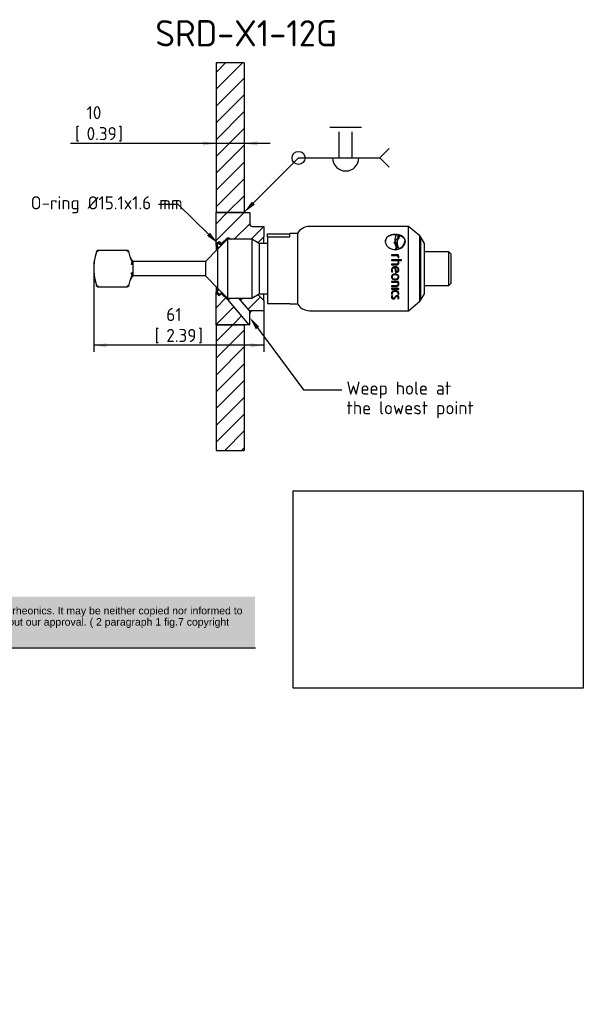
# Paper-space layout 'Sheet1' of a CAD drawing. Header units: millimetres. Extents: x 0 to 296, y -83 to 181.
# Tile 4 of 4: x 145 to 296, y -83 to 180. Entities that reach past the tile are written whole.
import ezdxf
from ezdxf import colors
from ezdxf.entities.mleader import LeaderData, LeaderLine
from ezdxf.enums import TextEntityAlignment as Align
from ezdxf.math import Vec2, Vec3

# ---------------------------------------------------------------- set-up
doc = ezdxf.new("R2010")
doc.units = ezdxf.units.MM
for name, color, linetype in [('Default', 7, 'Continuous'), ('G0.5-ORING', 7, 'Continuous'), ('HAW-12G-OTK_GEN-', 7, 'Continuous'), ('SRD-X1-12G', 7, 'Continuous'), ('TANKWALL', 7, 'Continuous')]:
    doc.layers.add(name, color=color, linetype=linetype)
doc.styles.add('SEACAD_Solid_Edge_ISO', font='seiso.ttf')
doc.dimstyles.new('Rheonics_Publish', dxfattribs={"dimtxt": 3.5, "dimasz": 3.5, "dimexe": 1.75, "dimexo": 0, "dimgap": 0.875, "dimtad": 1, "dimdec": 1, "dimlfac": 0.5, "dimdsep": 46, "dimtxsty": 'SEACAD_Solid_Edge_ISO', "dimblk1": '_SE_FILLED', "dimblk2": '_SE_FILLED', "dimsah": 1, "dimcen": 1.75, "dimazin": 0, "dimtfac": 0.5, "dimtdec": 3, "dimtmove": 0, "dimatfit": 3, "dimfxl": 1, "dimarcsym": 0})
picture_1 = doc.add_image_def('image2.jpg', size_in_pixel=(1363, 928))

# ---------------------------------------------------------------- blocks, each defined once
blk = doc.blocks.new('SE15')
at = {"layer": 'G0.5-ORING', "linetype": 'Continuous'}
h = blk.add_hatch(dxfattribs=at)
h.set_pattern_fill('LINE', angle=135, style=0)
edge = h.paths.add_edge_path()
edge.add_arc((198.43, 119.98), 0.6, 180, 268.5251)
edge.add_line((198.42, 119.39), (198.63, 119.6))
edge.add_line((198.63, 119.6), (198.9, 119.86))
edge.add_line((198.9, 119.86), (199.03, 120))
edge.add_arc((198.43, 119.98), 0.6, 1.4749, 39.5791)
edge.add_arc((198.43, 119.98), 0.6, 39.5791, 70.8038)
edge.add_arc((198.43, 119.98), 0.6, 70.8038, 90)
edge.add_arc((198.43, 119.98), 0.6, 90, 123.7162)
edge.add_arc((198.43, 119.98), 0.6, 123.7162, 155.3172)
edge.add_arc((198.43, 119.98), 0.6, 155.3172, 180)
h = blk.add_hatch(dxfattribs=at)
h.set_pattern_fill('LINE', angle=135, style=0)
edge = h.paths.add_edge_path()
edge.add_arc((198.43, 107.46), 0.6, 236.2838, 289.1962)
edge.add_arc((198.43, 107.46), 0.6, 289.1962, 320.4209)
edge.add_arc((198.43, 107.46), 0.6, 320.4209, 358.5251)
edge.add_line((199.03, 107.44), (198.9, 107.58))
edge.add_line((198.9, 107.58), (198.63, 107.85))
edge.add_line((198.63, 107.85), (198.42, 108.06))
edge.add_arc((198.43, 107.46), 0.6, 91.4749, 180)
edge.add_arc((198.43, 107.46), 0.6, 180, 204.6828)
edge.add_arc((198.43, 107.46), 0.6, 204.6828, 236.2838)
at = {"layer": 'HAW-12G-OTK_GEN-', "linetype": 'Continuous'}
h = blk.add_hatch(dxfattribs=at)
h.set_pattern_fill('LINE', angle=45, style=0)
edge = h.paths.add_edge_path()
edge.add_line((197.55, 128.72), (197.55, 119.9))
edge.add_arc((197.67, 119.9), 0.113, 180, 360)
edge.add_line((197.78, 119.9), (197.78, 120.29))
edge.add_arc((198.15, 120.29), 0.375, 135, 180, ccw=False)
edge.add_line((197.89, 120.56), (198.1, 120.77))
edge.add_arc((198.37, 120.5), 0.375, 45, 135, ccw=False)
edge.add_line((198.63, 120.77), (198.9, 120.5))
edge.add_arc((199, 120.61), 0.15, 225, 315)
edge.add_line((199.11, 120.5), (200.58, 121.97))
edge.add_line((200.58, 121.97), (200.95, 121.97))
edge.add_line((200.95, 121.97), (201.63, 121.58))
edge.add_line((201.63, 121.58), (205.05, 121.58))
edge.add_line((205.05, 121.58), (207.11, 121.58))
edge.add_line((207.11, 121.58), (208.62, 120.71))
edge.add_line((208.62, 120.71), (208.83, 120.71))
edge.add_line((208.83, 120.71), (210.33, 122.21))
edge.add_line((210.33, 122.21), (210.33, 124.97))
edge.add_line((210.33, 124.97), (207.3, 124.97))
edge.add_arc((207.3, 125.72), 0.75, 180, 270, ccw=False)
edge.add_line((206.55, 125.72), (206.55, 128.72))
edge.add_line((206.55, 128.72), (205.05, 128.72))
edge.add_line((205.05, 128.72), (197.55, 128.72))
h = blk.add_hatch(dxfattribs=at)
h.set_pattern_fill('LINE', angle=45, style=0)
edge = h.paths.add_edge_path()
edge.add_arc((198.15, 107.15), 0.375, 180, 225, ccw=False)
edge.add_line((197.78, 107.15), (197.78, 107.54))
edge.add_arc((197.67, 107.54), 0.113, 0, 180)
edge.add_line((197.55, 107.54), (197.55, 98.72))
edge.add_line((197.55, 98.72), (205.05, 98.72))
edge.add_line((205.05, 98.72), (206.39, 98.72))
edge.add_line((206.39, 98.72), (200.73, 105.47))
edge.add_line((200.73, 105.47), (200.58, 105.47))
edge.add_line((200.58, 105.47), (199.11, 106.94))
edge.add_arc((199, 106.84), 0.15, 45, 135)
edge.add_line((198.9, 106.94), (198.63, 106.68))
edge.add_arc((198.37, 106.94), 0.375, 225, 315, ccw=False)
edge.add_line((198.1, 106.68), (197.89, 106.89))
h = blk.add_hatch(dxfattribs=at)
h.set_pattern_fill('LINE', angle=45, style=0)
edge = h.paths.add_edge_path()
edge.add_line((207.11, 105.86), (203.53, 105.86))
edge.add_line((203.53, 105.86), (206.55, 102.26))
edge.add_spline(control_points=[(206.55, 102.26), (206.69, 102.4), (206.88, 102.47), (207.07, 102.47)], knot_values=[0, 0, 0, 0, 1, 1, 1, 1], degree=3, periodic=0)
edge.add_line((207.07, 102.47), (210.33, 102.47))
edge.add_line((210.33, 102.47), (210.33, 105.24))
edge.add_line((210.33, 105.24), (208.83, 106.74))
edge.add_line((208.83, 106.74), (208.62, 106.74))
edge.add_line((208.62, 106.74), (207.11, 105.86))
at = {"layer": 'TANKWALL', "linetype": 'Continuous'}
h = blk.add_hatch(dxfattribs=at)
h.set_pattern_fill('LINE', angle=45, style=0)
h.paths.add_polyline_path([(205.05, 168.68), (197.55, 168.68), (197.55, 128.72), (205.05, 128.72)])
h = blk.add_hatch(dxfattribs=at)
h.set_pattern_fill('LINE', angle=45, style=0)
h.paths.add_polyline_path([(197.55, 65.16), (205.05, 65.16), (205.05, 98.72), (197.55, 98.72)])
at = {"layer": 'G0.5-ORING', "color": 7, "linetype": 'Continuous'}
for p, q in [((197.83, 119.98), (197.83, 118.8)), ((197.83, 108.64), (197.83, 107.46))]:
    blk.add_line(p, q, dxfattribs=at)
for centre, start, end in [((198.43, 119.98), 1.4749, 268.5251), ((198.43, 107.46), 91.4749, 358.5251)]:
    blk.add_arc(centre, 0.6, start, end, dxfattribs=at)
at = {"layer": 'HAW-12G-OTK_GEN-', "color": 7, "linetype": 'Continuous'}
for p, q in [((197.55, 128.72), (206.55, 128.72)), ((197.55, 119.9), (197.55, 128.72)), ((206.55, 128.72), (206.55, 125.72)), ((207.3, 124.97), (210.33, 124.97)), ((210.33, 124.97), (210.33, 122.21)), ((199.11, 120.5), (200.58, 121.97)), ((200.58, 121.97), (200.58, 121.54)), ((200.58, 121.97), (200.95, 121.97)), ((200.95, 121.97), (200.95, 121.58)), ((200.95, 121.97), (201.63, 121.58)), ((208.83, 120.71), (210.33, 122.21)), ((210.33, 120.47), (210.33, 122.21)), ((197.55, 119.9), (197.55, 118.52)), ((197.78, 120.29), (197.78, 119.9)), ((197.78, 119.9), (197.78, 118.75)), ((197.89, 120.56), (198.1, 120.77)), ((198.63, 120.77), (198.9, 120.5)), ((208.62, 120.71), (208.83, 120.71)), ((208.83, 120.59), (208.83, 120.71)), ((197.55, 108.92), (197.55, 107.54)), ((197.78, 108.7), (197.78, 107.54)), ((197.55, 98.72), (197.55, 107.54)), ((197.78, 107.54), (197.78, 107.15)), ((198.1, 106.68), (197.89, 106.89)), ((198.9, 106.94), (198.63, 106.68)), ((200.58, 105.47), (199.11, 106.94)), ((200.58, 105.9), (200.58, 105.47)), ((200.73, 105.47), (200.58, 105.47)), ((206.39, 98.72), (200.73, 105.47)), ((200.95, 105.86), (200.95, 105.5)), ((203.53, 105.86), (206.55, 102.26)), ((208.83, 106.74), (208.62, 106.74)), ((208.83, 106.74), (208.83, 106.86)), ((210.33, 105.24), (208.83, 106.74)), ((210.33, 105.24), (210.33, 106.97)), ((210.33, 105.24), (210.33, 102.47)), ((206.55, 98.73), (206.55, 101.75)), ((210.33, 102.47), (207.07, 102.47)), ((206.39, 98.72), (197.55, 98.72))]:
    blk.add_line(p, q, dxfattribs=at)
for centre, radius, start, end in [((207.3, 125.72), 0.75, 180, 270), ((197.67, 119.9), 0.113, 180, 0), ((198.15, 120.29), 0.375, 135, 180), ((198.37, 120.5), 0.375, 45, 135), ((199, 120.61), 0.15, 225, 315), ((197.67, 107.54), 0.113, 0, 180), ((198.15, 107.15), 0.375, 180, 225), ((198.37, 106.94), 0.375, 225, 315), ((199, 106.84), 0.15, 45, 135), ((202.08, 94.47), 11.08, 95.8355, 97.0059), ((206.37, 98.18), 9.11, 122.4518, 126.5347), ((-90.27, 102.01), 296.83, 359.9506, 0.0494)]:
    blk.add_arc(centre, radius, start, end, dxfattribs=at)
blk.add_ellipse((207.3, 101.75), major_axis=(-0.75, 0), ratio=0.997632, start_param=5.500291, end_param=6.283185, dxfattribs=at)
blk.add_open_spline([(206.55, 102.26), (206.69, 102.4), (206.88, 102.47), (207.07, 102.47)], degree=3, dxfattribs=at)
for points, knots in [([(207.03, 102.47), (207.01, 102.47), (206.99, 102.47), (206.95, 102.46), (206.92, 102.45), (206.89, 102.44), (206.88, 102.43), (206.86, 102.42), (206.83, 102.41), (206.8, 102.4), (206.76, 102.38), (206.71, 102.35), (206.66, 102.32), (206.62, 102.29), (206.58, 102.26), (206.56, 102.25), (206.55, 102.25)], [0, 0, 0, 0, 0.091193, 0.188375, 0.272805, 0.35936, 0.405121, 0.433835, 0.475438, 0.530711, 0.599054, 0.679329, 0.770713, 0.874779, 0.933844, 1, 1, 1, 1]), ([(206.55, 101.78), (206.56, 101.82), (206.56, 101.88), (206.58, 101.97), (206.6, 102.02), (206.62, 102.05), (206.63, 102.08), (206.64, 102.1), (206.66, 102.14), (206.69, 102.19), (206.74, 102.25), (206.81, 102.31), (206.88, 102.37), (206.95, 102.41), (207.01, 102.44), (207.07, 102.46), (207.11, 102.47), (207.13, 102.47), (207.13, 102.47)], [0, 0, 0, 0, 0.0755886, 0.1340118, 0.1746532, 0.1936949, 0.2086746, 0.2261172, 0.2460586, 0.2934071, 0.3505043, 0.4143777, 0.4757358, 0.5332961, 0.5868393, 0.6347483, 0.6742793, 0.6951884, 0.6951884, 0.6951884, 0.6951884]), ([(206.55, 98.73), (206.5, 98.73), (206.46, 98.73), (206.41, 98.72), (206.39, 98.72), (206.39, 98.72)], [0, 0, 0, 0, 0.5, 0.5, 1, 1, 1, 1])]:
    blk.add_open_spline(points, degree=3, knots=knots, dxfattribs=at)
at = {"layer": 'SRD-X1-12G', "color": 7, "linetype": 'Continuous'}
for p, q in [((249, 124.97), (222.53, 124.97)), ((249, 102.47), (249, 124.97)), ((252, 122.46), (249, 124.97)), ((200.61, 121.58), (197.97, 118.93)), ((200.61, 121.58), (200.61, 105.86)), ((207.11, 121.58), (200.61, 121.58)), ((207.11, 121.58), (207.11, 105.86)), ((209.03, 120.47), (207.11, 121.58)), ((211.28, 122.24), (211.28, 123.01)), ((211.28, 123.01), (217.28, 123.01)), ((211.28, 122.24), (217.28, 122.24)), ((211.28, 122.24), (211.28, 104.43)), ((217.28, 122.24), (217.28, 123.1)), ((219.28, 123.1), (217.28, 123.1)), ((219.28, 123.1), (219.28, 104.35)), ((242.88, 121.11), (242.88, 121.05)), ((245.34, 121.75), (245.34, 121.69)), ((245.42, 121.09), (245.42, 121.11)), ((245.63, 121.35), (245.44, 121.12)), ((245.44, 121.07), (245.62, 121.29)), ((245.44, 121.07), (245.44, 121.12)), ((245.44, 121.12), (245.44, 121.07)), ((245.45, 122.78), (245.45, 122.84)), ((245.62, 121.29), (245.63, 121.35)), ((246.26, 122.45), (246.26, 122.51)), ((246.54, 122.57), (246.54, 122.62)), ((252, 104.99), (252, 122.46)), ((252.3, 122.11), (252, 122.46)), ((252.3, 105.34), (252.3, 122.11)), ((253.24, 120.47), (252.3, 122.11)), ((165.63, 118.31), (165.65, 118.38)), ((173.84, 118.6), (165.99, 118.6)), ((174.19, 118.38), (174.21, 118.31)), ((197.96, 118.93), (194.78, 115.75)), ((197.96, 118.93), (197.96, 108.51)), ((197.97, 118.93), (197.96, 118.93)), ((197.97, 118.93), (197.97, 108.51)), ((209.03, 120.47), (209.03, 106.97)), ((211.28, 120.47), (209.03, 120.47)), ((245.16, 120.64), (245.16, 120.69)), ((245.53, 118.83), (245.54, 118.89)), ((245.82, 118.85), (245.83, 118.91)), ((245.94, 119.38), (245.94, 119.43)), ((245.95, 120.66), (245.95, 120.6)), ((246.43, 119), (246.44, 119.06)), ((248.02, 120.87), (248.02, 120.92)), ((253.24, 106.97), (253.24, 120.47)), ((165.63, 118.31), (164.85, 115.41)), ((174.59, 116.9), (174.21, 118.31)), ((175.28, 115.78), (175.17, 115.89)), ((175.28, 115.78), (175.28, 111.66)), ((194.78, 111.7), (194.78, 115.75)), ((246.29, 117.39), (244.47, 117.39)), ((244.47, 117.39), (244.47, 117.19)), ((246.29, 117.36), (244.47, 117.36)), ((244.47, 117.19), (246.17, 117.19)), ((247.1, 116.1), (244.47, 116.1)), ((244.47, 116.1), (244.47, 115.9)), ((247.1, 116.08), (244.47, 116.08)), ((244.47, 115.9), (246.11, 115.9)), ((246.24, 116.78), (246.23, 116.65)), ((246.24, 116.75), (246.23, 116.65)), ((246.23, 116.65), (246.41, 116.6)), ((246.24, 116.76), (246.24, 116.78)), ((246.24, 116.75), (246.24, 116.77)), ((246.29, 117.36), (246.29, 117.39)), ((246.29, 115.88), (246.29, 115.9)), ((246.29, 115.9), (247.1, 115.9)), ((247.1, 115.9), (247.1, 116.1)), ((253.76, 118.22), (253.24, 118.22)), ((259.76, 118.22), (253.76, 118.22)), ((259.76, 109.22), (259.76, 118.22)), ((260.36, 117.62), (259.76, 118.22)), ((260.36, 109.82), (260.36, 117.62)), ((164.85, 115.41), (164.85, 112.03)), ((194.78, 115.6), (175.28, 115.6)), ((245.78, 114.92), (244.47, 114.92)), ((244.47, 114.92), (244.47, 114.71)), ((245.78, 114.91), (244.47, 114.91)), ((244.47, 114.71), (245.79, 114.71)), ((244.61, 113.34), (244.61, 113.33)), ((245.43, 114.23), (245.43, 114.23)), ((245.47, 114.04), (245.47, 114.04)), ((245.52, 113.72), (245.52, 113.72)), ((245.78, 114.91), (245.78, 114.92)), ((246.17, 113.72), (246.17, 113.72)), ((246.24, 115.44), (246.24, 115.45)), ((246.25, 113.43), (246.25, 113.42)), ((164.85, 112.03), (165.63, 109.13)), ((174.21, 109.13), (174.59, 110.55)), ((175.17, 111.55), (175.28, 111.66)), ((175.28, 111.84), (194.78, 111.84)), ((194.78, 111.7), (197.96, 108.51)), ((244.57, 112.75), (244.73, 112.82)), ((244.57, 112.75), (244.73, 112.82)), ((244.57, 112.75), (244.57, 112.75)), ((244.61, 111.52), (244.61, 111.5)), ((245.43, 112.08), (245.43, 112.07)), ((245.43, 110.76), (245.43, 110.74)), ((245.51, 112.7), (245.51, 112.69)), ((245.51, 112.7), (245.63, 112.69)), ((245.51, 112.69), (245.63, 112.69)), ((245.63, 112.69), (245.63, 112.69)), ((246.24, 111.52), (246.24, 111.5)), ((165.65, 109.07), (165.63, 109.14)), ((165.99, 108.85), (173.85, 108.85)), ((174.21, 109.14), (174.19, 109.07)), ((197.96, 108.51), (197.97, 108.51)), ((197.97, 108.51), (200.61, 105.86)), ((246.29, 110.27), (244.47, 110.27)), ((244.47, 110.27), (244.47, 110.08)), ((244.47, 110.1), (246.17, 110.1)), ((244.47, 110.08), (246.17, 110.08)), ((245.78, 109.16), (244.47, 109.16)), ((244.47, 109.16), (244.47, 108.97)), ((244.47, 109), (245.79, 109)), ((244.47, 108.97), (245.79, 108.97)), ((246.38, 108.45), (244.47, 108.45)), ((244.47, 108.45), (244.47, 108.27)), ((244.47, 108.31), (246.38, 108.31)), ((244.47, 108.27), (246.38, 108.27)), ((245.79, 109), (245.79, 108.97)), ((246.17, 110.1), (246.17, 110.08)), ((246.24, 109.67), (246.24, 109.64)), ((246.38, 108.27), (246.38, 108.45)), ((253.24, 109.22), (253.76, 109.22)), ((253.76, 109.22), (259.76, 109.22)), ((259.76, 109.22), (260.36, 109.82)), ((200.61, 105.86), (207.11, 105.86)), ((207.11, 105.86), (209.03, 106.97)), ((209.03, 106.97), (211.28, 106.97)), ((244.57, 106.85), (244.7, 106.9)), ((244.57, 106.8), (244.73, 106.86)), ((244.57, 106.85), (244.57, 106.8)), ((244.73, 106.48), (244.57, 106.54)), ((244.61, 106.18), (244.61, 106.13)), ((244.62, 107.2), (244.62, 107.15)), ((244.96, 105.7), (244.96, 105.64)), ((245.43, 107.7), (245.43, 107.66)), ((245.92, 106.39), (245.92, 106.34)), ((246.13, 106.86), (246.29, 106.8)), ((246.13, 105.75), (246.29, 105.69)), ((246.15, 106.9), (246.29, 106.85)), ((246.16, 105.79), (246.29, 105.74)), ((246.24, 107.2), (246.24, 107.15)), ((246.25, 106.09), (246.25, 106.04)), ((246.29, 106.85), (246.29, 106.8)), ((246.29, 105.74), (246.29, 105.69)), ((252, 104.99), (252.3, 105.34)), ((252.3, 105.34), (253.24, 106.97)), ((211.28, 104.43), (217.28, 104.43)), ((217.28, 104.35), (217.28, 104.43)), ((217.28, 104.35), (219.28, 104.35)), ((249, 102.47), (252, 104.99)), ((222.53, 102.47), (249, 102.47))]:
    blk.add_line(p, q, dxfattribs=at)
for centre, radius, start, end in [((222.53, 121.22), 3.75, 90, 150), ((248.12, 119.08), 3.36, 143.3121, 151.3754), ((246.98, 121.59), 1.64, 176.4041, 197.8292), ((246.98, 121.64), 1.64, 137.2927, 198.7218), ((247.72, 121.82), 2.41, 198.2966, 209.3707), ((245.47, 118.69), 4.08, 79.028, 85.7831), ((244.94, 122.51), 1.6, 323.9359, 3.9357), ((245.78, 121.22), 2.25, 286.9463, 354.9628), ((244.94, 122.46), 1.6, 356.9061, 3.9262), ((166.94, 117.93), 1.37, 161.025, 165.6625), ((167.01, 117.91), 1.43, 161.2471, 162.8222), ((165.99, 118.22), 0.371, 89.381, 155.5805), ((215.98, 116.24), 50.04, 177.2987, 177.6535), ((116.46, 115.91), 57.44, 2.3693, 2.6783), ((173.85, 118.22), 0.371, 24.4457, 90.6604), ((172.91, 117.94), 1.35, 14.3329, 19.0311), ((172.81, 117.91), 1.45, 17.3442, 18.6951), ((245.45, 121.66), 2.83, 271.7026, 277.6073), ((245.45, 121.73), 2.84, 271.6987, 277.5906), ((243.91, 119.57), 2.03, 341.2201, 32.0841), ((243.9, 119.51), 2.04, 341.2428, 356.2993), ((245.77, 121.16), 2.26, 287.0119, 352.556), ((178.35, 113.96), 13.44, 161.2915, 176.8228), ((176.76, 117.48), 2.25, 195, 225), ((245.33, 115.44), 0.904, 0.6653, 30.3712), ((245.17, 116.8), 1.07, 359.2112, 21.5102), ((244.91, 116.77), 1.51, 359.5112, 24.0382), ((244.92, 116.75), 1.49, 359.5128, 24.1901), ((245.37, 115.4), 1.05, 1.1195, 28.1701), ((245.38, 115.39), 1.04, 1.137, 28.3407), ((245.97, 116.7), 0.448, 346.9255, 7.1147), ((173.63, 114.84), 1.3, 0.1245, 12.0037), ((174.95, 114.27), 0.572, 64.71, 92.0642), ((173.5, 114.78), 1.7, 0.0269, 10.4857), ((245.71, 113.32), 1.28, 178.845, 206.2052), ((245.73, 113.32), 1.29, 178.8467, 206.0417), ((245.73, 113.32), 1.12, 179.4494, 206.7949), ((178.39, 113.5), 13.48, 183.1711, 198.6823), ((176.76, 109.96), 2.25, 135, 165), ((173.63, 112.62), 1.3, 348.0178, 359.8761), ((175.01, 112.92), 0.585, 259.6266, 285.8641), ((174.94, 113.24), 0.623, 268.9989, 294.0965), ((173.49, 112.67), 1.71, 349.5339, 359.9732), ((167.01, 109.53), 1.43, 194.3575, 198.7544), ((165.99, 109.22), 0.372, 204.4236, 270.2892), ((173.85, 109.22), 0.371, 269.652, 335.5681), ((172.81, 109.54), 1.45, 341.3183, 345.6397), ((245.07, 109.68), 1.17, 359.3879, 20.9927), ((245.06, 109.65), 1.19, 359.3888, 20.8587), ((244.81, 109.64), 1.6, 0.0218, 23.3363), ((245, 107.21), 0.559, 181.6568, 220.0609), ((245.02, 107.17), 0.579, 180.1766, 219.3353), ((245.19, 106.12), 0.751, 145.6237, 179.0181), ((245.26, 106.15), 0.651, 148.5512, 176.9628), ((245.27, 106.1), 0.659, 144.6725, 176.9964), ((245.08, 107.16), 0.461, 180.7294, 220.3993), ((245.78, 107.16), 0.462, 319.6519, 359.2251), ((245.79, 106.05), 0.454, 317.9222, 358.4625), ((245.85, 107.21), 0.567, 320.2644, 356.9313), ((245.84, 107.17), 0.573, 320.4788, 359.8163), ((245.87, 106.1), 0.548, 319.5341, 357.8672), ((245.86, 106.05), 0.554, 319.7505, 0.2323), ((222.53, 106.22), 3.75, 210, 270)]:
    blk.add_arc(centre, radius, start, end, dxfattribs=at)
for centre, major_axis, ratio, start_param, end_param in [((165.98, 118.17), (-0.362, 0.097), 0.302344, 4.792902, 6.196794), ((165.98, 118.17), (-0.362, 0.097), 0.302344, 6.221412, 6.279274), ((174.9, 114.93), (0.367, 0.076), 0.474226, 0.671843, 1.473505), ((165.98, 109.27), (-0.362, -0.097), 0.299309, 0.004801, 1.491173)]:
    blk.add_ellipse(centre, major_axis=major_axis, ratio=ratio, start_param=start_param, end_param=end_param, dxfattribs=at)
for points, knots in [([(245.45, 122.84), (245.27, 122.83), (245.1, 122.83), (244.75, 122.79), (244.58, 122.76), (244.09, 122.63), (243.8, 122.51), (243.3, 122.19), (243.1, 122), (242.9, 121.66), (242.85, 121.54), (242.78, 121.29), (242.77, 121.15), (242.76, 121.02)], [0, 0, 0, 0, 0.125, 0.125, 0.25, 0.25, 0.5, 0.5, 0.75, 0.75, 0.875, 0.875, 1, 1, 1, 1]), ([(245.45, 122.78), (245.27, 122.77), (245.1, 122.77), (244.75, 122.73), (244.58, 122.7), (244.1, 122.58), (243.8, 122.45), (243.31, 122.14), (243.1, 121.94), (242.9, 121.61), (242.85, 121.48), (242.78, 121.24), (242.77, 121.12), (242.76, 120.99)], [0, 0, 0, 0, 0.125, 0.125, 0.25, 0.25, 0.5, 0.5, 0.75, 0.75, 0.875, 0.875, 0.9941646, 0.9941646, 0.9941646, 0.9941646]), ([(242.76, 121.02), (242.77, 120.88), (242.78, 120.75), (242.85, 120.47), (242.9, 120.34), (243.1, 119.94), (243.3, 119.69), (243.8, 119.26), (244.1, 119.09), (244.58, 118.91), (244.76, 118.86), (245.1, 118.8), (245.27, 118.79), (245.45, 118.78)], [0, 0, 0, 0, 0.125, 0.125, 0.25, 0.25, 0.5, 0.5, 0.75, 0.75, 0.875, 0.875, 1, 1, 1, 1]), ([(248.14, 121.02), (248.13, 121.15), (248.12, 121.28), (248.05, 121.54), (248, 121.66), (247.8, 122), (247.6, 122.19), (247.1, 122.51), (246.8, 122.63), (246.32, 122.76), (246.14, 122.79), (245.8, 122.83), (245.63, 122.83), (245.45, 122.84)], [0, 0, 0, 0, 0.125, 0.125, 0.25, 0.25, 0.5, 0.5, 0.75, 0.75, 0.875, 0.875, 1, 1, 1, 1]), ([(248.14, 120.99), (248.13, 121.12), (248.12, 121.24), (248.05, 121.49), (248, 121.61), (247.79, 121.94), (247.59, 122.14), (247.1, 122.46), (246.8, 122.58), (246.31, 122.7), (246.14, 122.73), (245.8, 122.77), (245.63, 122.77), (245.45, 122.78)], [0.0074257, 0.0074257, 0.0074257, 0.0074257, 0.125, 0.125, 0.25, 0.25, 0.5, 0.5, 0.75, 0.75, 0.875, 0.875, 1, 1, 1, 1]), ([(245.45, 118.78), (245.63, 118.79), (245.8, 118.8), (246.15, 118.86), (246.32, 118.91), (246.81, 119.09), (247.1, 119.26), (247.6, 119.69), (247.8, 119.94), (248, 120.34), (248.05, 120.47), (248.12, 120.74), (248.13, 120.88), (248.14, 121.02)], [0, 0, 0, 0, 0.125, 0.125, 0.25, 0.25, 0.5, 0.5, 0.75, 0.75, 0.875, 0.875, 1, 1, 1, 1]), ([(245.62, 121.29), (245.82, 121.51), (245.99, 121.73), (246.2, 122.13), (246.25, 122.29), (246.26, 122.45)], [0, 0, 0, 0, 0.5, 0.5, 0.8571926, 0.8571926, 0.8571926, 0.8571926]), ([(246.25, 122.69), (246.29, 122.48), (246.23, 122.25), (246, 121.79), (245.82, 121.57), (245.63, 121.35)], [0, 0, 0, 0, 0.5, 0.5, 1, 1, 1, 1]), ([(246.44, 119.06), (246.17, 119.48), (246, 119.92), (245.94, 120.58), (245.96, 120.79), (246.05, 121.2), (246.13, 121.39), (246.24, 121.57)], [0, 0, 0, 0, 0.5, 0.5, 0.75, 0.75, 1, 1, 1, 1]), ([(246.54, 122.62), (246.99, 122.49), (247.36, 122.29), (247.88, 121.74), (248.02, 121.39), (248.02, 121.02)], [0, 0, 0, 0, 0.5, 0.5, 1, 1, 1, 1]), ([(245.54, 118.89), (245.6, 119.05), (245.64, 119.21), (245.66, 119.53), (245.64, 119.69), (245.51, 120.16), (245.35, 120.44), (245.16, 120.69)], [0, 0, 0, 0, 0.25, 0.25, 0.5, 0.5, 1, 1, 1, 1]), ([(245.16, 120.64), (245.35, 120.38), (245.51, 120.1), (245.63, 119.64), (245.65, 119.48), (245.65, 119.31), (245.65, 119.31), (245.65, 119.31)], [0, 0, 0, 0, 0.5, 0.5, 0.75, 0.75, 0.750292, 0.750292, 0.750292, 0.750292]), ([(245.95, 120.6), (245.95, 120.5), (245.95, 120.4), (245.99, 119.87), (246.17, 119.42), (246.43, 119)], [0.384154, 0.384154, 0.384154, 0.384154, 0.5, 0.5, 1, 1, 1, 1]), ([(165.62, 118.27), (165.62, 118.27), (165.62, 118.29), (165.63, 118.3), (165.63, 118.31), (165.63, 118.31), (165.63, 118.31)], [0, 0, 0, 0, 0.122267, 0.2373001, 0.3601018, 0.4627083, 0.4627083, 0.4627083, 0.4627083]), ([(173.86, 118.29), (173.9, 118.3), (173.97, 118.31), (174.06, 118.32), (174.13, 118.32), (174.17, 118.31), (174.2, 118.3), (174.21, 118.29), (174.21, 118.28), (174.22, 118.28)], [0.0003318, 0.0003318, 0.0003318, 0.0003318, 0.2106014, 0.3968553, 0.5586967, 0.6960668, 0.808916, 0.8972047, 0.9447797, 0.9447797, 0.9447797, 0.9447797]), ([(174.21, 118.31), (174.21, 118.31), (174.21, 118.31), (174.22, 118.28), (174.22, 118.27)], [0.5429149, 0.5429149, 0.5429149, 0.5429149, 0.7663937, 1, 1, 1, 1]), ([(174.59, 116.84), (174.6, 116.79), (174.62, 116.69), (174.67, 116.54), (174.72, 116.4), (174.77, 116.27), (174.82, 116.14), (174.87, 116.02), (174.92, 115.9), (174.97, 115.78), (175.01, 115.67), (175.05, 115.55), (175.09, 115.44), (175.12, 115.33), (175.15, 115.21), (175.16, 115.13), (175.17, 115.09)], [0, 0, 0, 0, 0.082872, 0.16335, 0.241517, 0.317481, 0.391376, 0.463366, 0.533645, 0.602437, 0.669993, 0.736596, 0.802555, 0.868204, 0.933895, 1, 1, 1, 1]), ([(245.43, 114.23), (245.18, 114.23), (244.91, 114.18), (244.62, 113.94), (244.55, 113.83), (244.46, 113.6), (244.44, 113.47), (244.44, 113.34)], [0, 0, 0, 0, 0.5, 0.5, 0.75, 0.75, 1, 1, 1, 1]), ([(245.43, 114.23), (245.18, 114.22), (244.92, 114.18), (244.63, 113.94), (244.55, 113.84), (244.51, 113.72)], [0, 0, 0, 0, 0.5, 0.5, 0.744839, 0.744839, 0.744839, 0.744839]), ([(244.61, 113.33), (244.61, 113.52), (244.67, 113.71), (244.94, 113.97), (245.13, 114.01), (245.32, 114.03)], [0, 0, 0, 0, 0.5, 0.5, 1, 1, 1, 1]), ([(246.36, 113.72), (246.36, 113.74), (246.35, 113.75), (246.29, 113.88), (246.2, 113.97), (245.91, 114.18), (245.67, 114.22), (245.43, 114.23)], [0.2099282, 0.2099282, 0.2099282, 0.2099282, 0.25, 0.25, 0.5, 0.5, 1, 1, 1, 1]), ([(246.42, 113.42), (246.41, 113.54), (246.39, 113.66), (246.29, 113.88), (246.21, 113.97), (245.91, 114.18), (245.67, 114.23), (245.43, 114.23)], [0, 0, 0, 0, 0.25, 0.25, 0.5, 0.5, 1, 1, 1, 1]), ([(246.25, 113.42), (246.25, 113.61), (246.15, 113.79), (245.85, 114), (245.66, 114.03), (245.47, 114.04)], [0, 0, 0, 0, 0.5, 0.5, 1, 1, 1, 1]), ([(245.63, 112.69), (245.83, 112.7), (246.04, 112.75), (246.27, 112.95), (246.33, 113.03), (246.4, 113.22), (246.41, 113.32), (246.42, 113.43)], [0, 0, 0, 0, 0.5, 0.5, 0.75, 0.75, 1, 1, 1, 1]), ([(245.63, 112.69), (245.83, 112.69), (246.04, 112.74), (246.27, 112.94), (246.33, 113.03), (246.4, 113.22), (246.41, 113.32), (246.42, 113.42)], [0, 0, 0, 0, 0.5, 0.5, 0.75, 0.75, 1, 1, 1, 1]), ([(245.64, 112.89), (245.69, 112.89), (245.74, 112.89), (245.79, 112.9), (245.86, 112.91), (245.94, 112.93), (246, 112.97), (246.04, 112.99), (246.09, 113.02), (246.12, 113.06), (246.15, 113.09), (246.18, 113.13), (246.2, 113.18), (246.22, 113.22), (246.24, 113.27), (246.24, 113.32), (246.25, 113.36), (246.25, 113.39), (246.25, 113.42)], [0, 0, 0, 0, 0.16344, 0.16344, 0.16344, 0.403536, 0.403536, 0.403536, 0.565526, 0.565526, 0.565526, 0.727537, 0.727537, 0.727537, 0.889779, 0.889779, 0.889779, 1, 1, 1, 1]), ([(246.24, 115.45), (246.24, 115.4), (246.23, 115.35), (246.22, 115.3), (246.21, 115.24), (246.19, 115.18), (246.16, 115.12), (246.14, 115.08), (246.11, 115.05), (246.08, 115.02), (246.05, 114.99), (246.01, 114.97), (245.97, 114.96), (245.92, 114.94), (245.87, 114.93), (245.82, 114.92), (245.8, 114.92), (245.79, 114.92), (245.78, 114.92)], [0, 0, 0, 0, 0.187615, 0.187615, 0.187615, 0.431464, 0.431464, 0.431464, 0.591642, 0.591642, 0.591642, 0.751885, 0.751885, 0.751885, 0.949139, 0.949139, 0.949139, 1, 1, 1, 1]), ([(246.24, 115.44), (246.24, 115.39), (246.23, 115.34), (246.22, 115.29), (246.21, 115.23), (246.19, 115.16), (246.16, 115.11), (246.14, 115.07), (246.11, 115.04), (246.08, 115.01), (246.05, 114.99), (246.01, 114.96), (245.97, 114.95), (245.92, 114.93), (245.87, 114.92), (245.82, 114.92), (245.8, 114.92), (245.79, 114.91), (245.78, 114.91)], [0, 0, 0, 0, 0.190235, 0.190235, 0.190235, 0.430767, 0.430767, 0.430767, 0.590913, 0.590913, 0.590913, 0.751066, 0.751066, 0.751066, 0.950249, 0.950249, 0.950249, 1, 1, 1, 1]), ([(245.79, 114.71), (245.88, 114.72), (245.97, 114.73), (246.13, 114.79), (246.21, 114.85), (246.38, 115.06), (246.41, 115.24), (246.41, 115.42)], [0, 0, 0, 0, 0.25, 0.25, 0.5, 0.5, 1, 1, 1, 1]), ([(175.17, 112.36), (175.16, 112.31), (175.15, 112.23), (175.12, 112.11), (175.08, 111.98), (175.04, 111.86), (174.99, 111.74), (174.94, 111.61), (174.89, 111.48), (174.84, 111.35), (174.78, 111.22), (174.73, 111.07), (174.68, 110.93), (174.63, 110.77), (174.6, 110.66), (174.59, 110.61)], [0, 0, 0, 0, 0.071167, 0.141889, 0.212625, 0.283813, 0.355861, 0.429143, 0.503997, 0.58072, 0.65957, 0.740762, 0.824477, 0.910854, 1, 1, 1, 1]), ([(245.43, 112.28), (245.19, 112.28), (244.95, 112.23), (244.65, 112.04), (244.57, 111.95), (244.46, 111.74), (244.44, 111.62), (244.44, 111.5)], [0, 0, 0, 0, 0.5, 0.5, 0.75, 0.75, 1, 1, 1, 1]), ([(244.44, 111.51), (244.44, 111.4), (244.46, 111.28), (244.57, 111.08), (244.65, 110.99), (244.95, 110.8), (245.19, 110.76), (245.43, 110.76)], [0.0056179, 0.0056179, 0.0056179, 0.0056179, 0.25, 0.25, 0.5, 0.5, 1, 1, 1, 1]), ([(244.44, 111.5), (244.44, 111.39), (244.46, 111.27), (244.57, 111.06), (244.65, 110.98), (244.95, 110.78), (245.19, 110.74), (245.43, 110.74)], [0, 0, 0, 0, 0.25, 0.25, 0.5, 0.5, 1, 1, 1, 1]), ([(245.43, 112.08), (245.24, 112.08), (245.05, 112.06), (244.81, 111.93), (244.73, 111.86), (244.64, 111.71), (244.62, 111.61), (244.61, 111.52)], [0, 0, 0, 0, 0.5, 0.5, 0.75, 0.75, 1, 1, 1, 1]), ([(245.43, 112.07), (245.24, 112.07), (245.05, 112.05), (244.8, 111.91), (244.73, 111.85), (244.64, 111.69), (244.62, 111.6), (244.61, 111.5)], [0, 0, 0, 0, 0.5, 0.5, 0.75, 0.75, 1, 1, 1, 1]), ([(244.61, 111.5), (244.62, 111.41), (244.64, 111.32), (244.73, 111.16), (244.8, 111.1), (245.05, 110.97), (245.24, 110.94), (245.43, 110.94)], [0, 0, 0, 0, 0.25, 0.25, 0.5, 0.5, 1, 1, 1, 1]), ([(246.42, 111.5), (246.41, 111.62), (246.39, 111.74), (246.29, 111.95), (246.2, 112.04), (245.91, 112.23), (245.67, 112.28), (245.43, 112.28)], [0, 0, 0, 0, 0.25, 0.25, 0.5, 0.5, 1, 1, 1, 1]), ([(246.24, 111.52), (246.24, 111.61), (246.22, 111.7), (246.13, 111.86), (246.05, 111.93), (245.81, 112.06), (245.62, 112.08), (245.43, 112.08)], [0, 0, 0, 0, 0.25, 0.25, 0.5, 0.5, 1, 1, 1, 1]), ([(246.24, 111.5), (246.24, 111.6), (246.22, 111.69), (246.13, 111.85), (246.05, 111.91), (245.81, 112.05), (245.62, 112.07), (245.43, 112.07)], [0, 0, 0, 0, 0.25, 0.25, 0.5, 0.5, 1, 1, 1, 1]), ([(245.43, 110.76), (245.67, 110.76), (245.91, 110.8), (246.2, 110.99), (246.28, 111.08), (246.39, 111.29), (246.41, 111.4), (246.42, 111.52)], [0, 0, 0, 0, 0.5, 0.5, 0.75, 0.75, 1, 1, 1, 1]), ([(245.43, 110.94), (245.62, 110.94), (245.81, 110.97), (246.05, 111.1), (246.13, 111.16), (246.22, 111.32), (246.24, 111.41), (246.24, 111.5)], [0, 0, 0, 0, 0.5, 0.5, 0.75, 0.75, 1, 1, 1, 1]), ([(245.43, 110.74), (245.67, 110.74), (245.91, 110.78), (246.2, 110.98), (246.29, 111.06), (246.39, 111.27), (246.41, 111.39), (246.42, 111.5)], [0, 0, 0, 0, 0.5, 0.5, 0.75, 0.75, 1, 1, 1, 1]), ([(165.63, 109.13), (165.63, 109.13), (165.63, 109.13), (165.63, 109.14), (165.62, 109.16), (165.62, 109.18)], [0.4627011, 0.4627011, 0.4627011, 0.4627011, 0.5031823, 0.7663936, 1, 1, 1, 1]), ([(165.98, 109.16), (165.98, 109.12), (165.98, 109.04), (165.99, 108.95), (165.99, 108.88), (165.99, 108.85), (165.99, 108.85), (165.99, 108.85)], [0, 0, 0, 0, 0.111157, 0.2222796, 0.3333776, 0.4444608, 0.5009799, 0.5009799, 0.5009799, 0.5009799]), ([(173.85, 108.85), (173.85, 108.85), (173.85, 108.85), (173.85, 108.88), (173.85, 108.95), (173.85, 109.04), (173.86, 109.12), (173.86, 109.16)], [0.4991258, 0.4991258, 0.4991258, 0.4991258, 0.5555392, 0.6666224, 0.7777204, 0.888843, 1, 1, 1, 1]), ([(174.22, 109.18), (174.22, 109.17), (174.21, 109.16), (174.17, 109.13), (174.06, 109.12), (173.93, 109.15), (173.86, 109.16)], [0, 0, 0, 0, 0.1033408, 0.3052691, 0.6047018, 0.9995828, 0.9995828, 0.9995828, 0.9995828]), ([(174.22, 109.18), (174.22, 109.17), (174.21, 109.16), (174.21, 109.14), (174.21, 109.13), (174.21, 109.13), (174.21, 109.13), (174.21, 109.13)], [0, 0, 0, 0, 0.1222671, 0.2373002, 0.360102, 0.5031918, 0.5429222, 0.5429222, 0.5429222, 0.5429222]), ([(246.24, 109.64), (246.24, 109.59), (246.24, 109.55), (246.23, 109.5), (246.22, 109.46), (246.21, 109.41), (246.18, 109.37), (246.16, 109.33), (246.14, 109.3), (246.1, 109.27), (246.07, 109.24), (246.03, 109.22), (245.99, 109.2), (245.95, 109.18), (245.91, 109.17), (245.87, 109.17), (245.84, 109.16), (245.81, 109.16), (245.78, 109.16)], [0, 0, 0, 0, 0.189209, 0.189209, 0.189209, 0.380254, 0.380254, 0.380254, 0.549251, 0.549251, 0.549251, 0.718433, 0.718433, 0.718433, 0.886498, 0.886498, 0.886498, 1, 1, 1, 1]), ([(245.79, 109), (245.88, 109), (245.97, 109.01), (246.14, 109.08), (246.21, 109.13), (246.38, 109.32), (246.41, 109.49), (246.42, 109.65)], [0, 0, 0, 0, 0.25, 0.25, 0.5, 0.5, 0.9839214, 0.9839214, 0.9839214, 0.9839214]), ([(245.79, 108.97), (245.88, 108.97), (245.97, 108.98), (246.14, 109.05), (246.21, 109.1), (246.38, 109.3), (246.41, 109.47), (246.42, 109.64)], [0, 0, 0, 0, 0.25, 0.25, 0.5, 0.5, 1, 1, 1, 1]), ([(245.43, 107.84), (245.19, 107.83), (244.94, 107.79), (244.65, 107.62), (244.57, 107.54), (244.46, 107.36), (244.44, 107.26), (244.44, 107.17)], [0, 0, 0, 0, 0.5, 0.5, 0.75, 0.75, 1, 1, 1, 1]), ([(244.44, 106.16), (244.44, 106.05), (244.47, 105.94), (244.6, 105.8), (244.66, 105.76), (244.8, 105.71), (244.88, 105.7), (244.96, 105.7)], [0.034919, 0.034919, 0.034919, 0.034919, 0.5, 0.5, 0.75, 0.75, 1, 1, 1, 1]), ([(244.44, 106.13), (244.44, 106.01), (244.47, 105.89), (244.6, 105.75), (244.66, 105.71), (244.8, 105.65), (244.88, 105.64), (244.96, 105.64)], [0, 0, 0, 0, 0.5, 0.5, 0.75, 0.75, 1, 1, 1, 1]), ([(244.96, 105.79), (244.92, 105.79), (244.88, 105.8), (244.84, 105.81), (244.81, 105.82), (244.78, 105.84), (244.75, 105.85), (244.72, 105.87), (244.7, 105.89), (244.68, 105.91), (244.66, 105.94), (244.64, 105.98), (244.63, 106.01), (244.62, 106.05), (244.61, 106.09), (244.61, 106.13)], [0, 0, 0, 0, 0.194014, 0.194014, 0.194014, 0.355281, 0.355281, 0.355281, 0.515947, 0.515947, 0.515947, 0.745283, 0.745283, 0.745283, 1, 1, 1, 1]), ([(244.62, 107.2), (244.62, 107.35), (244.73, 107.5), (245.05, 107.67), (245.24, 107.69), (245.43, 107.7)], [0, 0, 0, 0, 0.5, 0.5, 1, 1, 1, 1]), ([(244.62, 107.15), (244.62, 107.31), (244.72, 107.46), (245.05, 107.63), (245.24, 107.65), (245.43, 107.66)], [0, 0, 0, 0, 0.5, 0.5, 1, 1, 1, 1]), ([(245.37, 106.11), (245.33, 106.03), (245.3, 105.96), (245.2, 105.87), (245.17, 105.84), (245.07, 105.8), (245.02, 105.8), (244.96, 105.79)], [0, 0, 0, 0, 0.5, 0.5, 0.75, 0.75, 1, 1, 1, 1]), ([(244.96, 105.7), (245.11, 105.7), (245.25, 105.74), (245.43, 105.9), (245.48, 105.99), (245.53, 106.09)], [0, 0, 0, 0, 0.5, 0.5, 1, 1, 1, 1]), ([(244.96, 105.64), (245.11, 105.64), (245.25, 105.69), (245.43, 105.84), (245.48, 105.94), (245.53, 106.04)], [0, 0, 0, 0, 0.5, 0.5, 1, 1, 1, 1]), ([(245.92, 106.5), (245.79, 106.5), (245.65, 106.46), (245.47, 106.3), (245.42, 106.2), (245.37, 106.11)], [0, 0, 0, 0, 0.5, 0.5, 1, 1, 1, 1]), ([(246.42, 107.17), (246.41, 107.36), (246.3, 107.56), (245.91, 107.8), (245.67, 107.83), (245.43, 107.84)], [0, 0, 0, 0, 0.5, 0.5, 1, 1, 1, 1]), ([(245.43, 107.7), (245.62, 107.69), (245.81, 107.67), (246.05, 107.55), (246.12, 107.49), (246.22, 107.35), (246.24, 107.28), (246.24, 107.2)], [0, 0, 0, 0, 0.5, 0.5, 0.75, 0.75, 1, 1, 1, 1]), ([(245.43, 107.66), (245.62, 107.65), (245.81, 107.63), (246.05, 107.5), (246.12, 107.45), (246.22, 107.31), (246.24, 107.23), (246.24, 107.15)], [0, 0, 0, 0, 0.5, 0.5, 0.75, 0.75, 1, 1, 1, 1]), ([(245.53, 106.09), (245.57, 106.16), (245.6, 106.23), (245.69, 106.32), (245.73, 106.35), (245.82, 106.38), (245.87, 106.39), (245.92, 106.39)], [0, 0, 0, 0, 0.5, 0.5, 0.75, 0.75, 1, 1, 1, 1]), ([(245.53, 106.04), (245.57, 106.11), (245.6, 106.18), (245.69, 106.27), (245.73, 106.3), (245.82, 106.33), (245.87, 106.34), (245.92, 106.34)], [0, 0, 0, 0, 0.5, 0.5, 0.75, 0.75, 1, 1, 1, 1]), ([(246.42, 106.05), (246.41, 106.16), (246.39, 106.27), (246.22, 106.45), (246.07, 106.5), (245.92, 106.5)], [0, 0, 0, 0, 0.5, 0.5, 1, 1, 1, 1]), ([(245.92, 106.39), (245.96, 106.39), (246, 106.38), (246.03, 106.37), (246.07, 106.36), (246.1, 106.35), (246.13, 106.33), (246.15, 106.31), (246.17, 106.29), (246.19, 106.27), (246.21, 106.25), (246.22, 106.22), (246.23, 106.19), (246.24, 106.16), (246.25, 106.12), (246.25, 106.09)], [0, 0, 0, 0, 0.195659, 0.195659, 0.195659, 0.387082, 0.387082, 0.387082, 0.559453, 0.559453, 0.559453, 0.75248, 0.75248, 0.75248, 1, 1, 1, 1]), ([(245.92, 106.34), (245.96, 106.34), (246, 106.34), (246.03, 106.32), (246.07, 106.31), (246.1, 106.3), (246.13, 106.28), (246.15, 106.26), (246.17, 106.24), (246.19, 106.22), (246.21, 106.2), (246.22, 106.17), (246.23, 106.15), (246.24, 106.11), (246.25, 106.07), (246.25, 106.04)], [0, 0, 0, 0, 0.193798, 0.193798, 0.193798, 0.383419, 0.383419, 0.383419, 0.554943, 0.554943, 0.554943, 0.747444, 0.747444, 0.747444, 1, 1, 1, 1])]:
    blk.add_open_spline(points, degree=3, knots=knots, dxfattribs=at)
for points in [[(244.61, 113.34), (244.61, 113.47), (244.64, 113.61), (244.71, 113.72)], [(245.32, 114.03), (245.38, 113.58), (245.45, 113.14), (245.51, 112.69)], [(245.36, 113.72), (245.41, 113.38), (245.46, 113.04), (245.51, 112.7)], [(245.47, 114.04), (245.53, 113.66), (245.59, 113.27), (245.64, 112.89)], [(245.47, 114.04), (245.49, 113.93), (245.51, 113.83), (245.52, 113.72)], [(246.25, 113.43), (246.25, 113.53), (246.22, 113.63), (246.17, 113.72)]]:
    blk.add_open_spline(points, degree=3, dxfattribs=at)
at = {"layer": 'TANKWALL', "color": 7, "linetype": 'Continuous'}
for p, q in [((197.55, 168.68), (197.55, 128.72)), ((205.05, 168.68), (205.05, 128.72)), ((205.05, 128.72), (197.55, 128.72)), ((197.55, 98.72), (205.05, 98.72)), ((197.55, 98.72), (197.55, 65.16)), ((205.05, 98.72), (205.05, 65.16))]:
    blk.add_line(p, q, dxfattribs=at)
blk = doc.blocks.new('SE18')
at = {"layer": 'Default', "color": 7, "linetype": 'Continuous'}
blk.add_line((197.55, 65.16), (205.05, 65.16), dxfattribs=at)
blk = doc.blocks.new('SE19')
at = {"layer": 'Default', "color": 7, "linetype": 'Continuous'}
blk.add_line((205.05, 168.68), (197.55, 168.68), dxfattribs=at)
blk = doc.blocks.new('SEANNOT_GROUP20')
at = {"layer": 'Default', "linetype": 'Continuous'}
blk.add_hatch(color=7, dxfattribs=at).paths.add_polyline_path([(207.12, 131.64), (205.05, 128.76), (207.94, 130.82)])
at = {"layer": 'Default', "color": 7, "linetype": 'Continuous'}
for p, q in [((228, 151.47), (236.4, 151.47)), ((230.45, 143.3), (230.45, 150.3)), ((233.95, 143.3), (233.95, 150.3)), ((219.6, 143.3), (224.85, 143.3)), ((219.6, 143.3), (241.3, 143.3))]:
    blk.add_line(p, q, dxfattribs=at)
for points in [[(243.77, 140.83), (241.3, 143.3), (241.3, 143.3), (243.77, 145.78)], [(219.6, 143.3), (205.05, 128.76)]]:
    blk.add_lwpolyline(points, dxfattribs=at)
blk.add_circle((219.6, 143.3), 1.75, dxfattribs=at)
blk.add_arc((232.2, 143.3), 3.5, 180, 0, dxfattribs=at)
blk = doc.blocks.new('DMBLK25')
at = {"layer": 'Default', "linetype": 'Continuous', "transparency": 16777216}
for points in [[(168.35, 92.65), (168.35, 93.82), (164.85, 93.24)], [(206.83, 92.65), (210.33, 93.24), (206.83, 93.82)]]:
    blk.add_hatch(color=7, dxfattribs=at).paths.add_polyline_path(points)
at = {"layer": 'Default', "color": 7, "linetype": 'Continuous', "transparency": 16777216}
for p, q in [((164.85, 113.72), (164.85, 91.49)), ((210.33, 102.47), (210.33, 91.49)), ((210.33, 93.24), (164.85, 93.24))]:
    blk.add_line(p, q, dxfattribs=at)
at = {"layer": 'Default', "color": 7, "linetype": 'Continuous', "transparency": 16777216, "style": 'SEACAD_Solid_Edge_ISO'}
for s, p in [('61', (184.25, 103.21)), ('[', (181.15, 97.61)), ('2.39', (184.25, 97.61)), (']', (192.76, 97.61))]:
    blk.add_text(s, height=3.5, dxfattribs=at).set_placement(p, align=Align.TOP_LEFT)
blk = doc.blocks.new('_SE_FILLED')
at = {"color": 0}
blk.add_line((0, 0), (-1, 0), dxfattribs=at)
blk.add_solid([(0, 0), (-1, -0.1665), (-1, 0.1665), (0, 0)], dxfattribs=at)
blk = doc.blocks.new('DMBLK27')
at = {"layer": 'Default', "linetype": 'Continuous', "transparency": 16777216}
for points in [[(194.05, 147.73), (194.05, 146.57), (197.55, 147.15)], [(208.55, 147.73), (205.05, 147.15), (208.55, 146.57)]]:
    blk.add_hatch(color=7, dxfattribs=at).paths.add_polyline_path(points)
at = {"layer": 'Default', "color": 7, "linetype": 'Continuous', "transparency": 16777216}
blk.add_line((212.05, 147.15), (158.64, 147.15), dxfattribs=at)
at = {"layer": 'Default', "color": 7, "linetype": 'Continuous', "transparency": 16777216, "style": 'SEACAD_Solid_Edge_ISO'}
for s, p in [('10', (162.96, 157.13)), ('[', (159.86, 151.53)), ('0.39', (162.96, 151.53)), (']', (171.39, 151.53))]:
    blk.add_text(s, height=3.5, dxfattribs=at).set_placement(p, align=Align.TOP_LEFT)
blk = doc.blocks.new('_Dot')
at = {"color": 0, "linetype": 'ByBlock', "lineweight": -2}
blk.add_line((-0.5, 0), (-1, 0), dxfattribs=at)
at = {"color": 0, "linetype": 'ByBlock', "const_width": 0.5}
blk.add_lwpolyline([(-0.25, 0, 1), (0.25, 0, 1)], format="xyb", close=True, dxfattribs=at)

psp = doc.layouts.new('Sheet1')

# ---------------------------------------------------------------- hatches: boundary and pattern name
at = {"layer": 'Default', "linetype": 'Continuous'}
psp.add_hatch(color=7, dxfattribs=at).paths.add_polyline_path([(207.949, 26.057), (0.068, 26.057), (0.068, 12.599), (207.949, 12.599)])

# ---------------------------------------------------------------- linework, layer by layer
at = {"layer": 'Default', "color": 7, "linetype": 'Continuous'}
psp.add_line((208.108, 12.363), (0.23, 12.363), dxfattribs=at)

# ---------------------------------------------------------------- block references
at = {"layer": 'Default'}
for name in ['SE15', 'SE19', 'SEANNOT_GROUP20', 'SE18']:
    psp.add_blockref(name, (0, 0), dxfattribs=at)

# ---------------------------------------------------------------- texts
at = {"layer": 'Default', "color": 7, "linetype": 'Continuous', "style": 'SEACAD_Solid_Edge_ISO'}
psp.add_text('SRD-X1-12G', height=7, dxfattribs=at).set_placement((181.32, 180.097), align=Align.TOP_LEFT)

# ---------------------------------------------------------------- dimensions: what is measured, and where the dimension line sits
at = {"layer": 'Default', "color": 7, "linetype": 'Continuous'}
for base, p1, p2, override, picture, middle in [((197.554, 147.15), (205.054, 128.722), (197.554, 128.722), {"dimlfac": 1.333333, "dimpost": '\\X'}, 'DMBLK27', (173.893, 147.15)), ((164.85, 93.237), (210.328, 105.236), (164.85, 113.722), {"dimdec": 0, "dimlfac": 1.333333, "dimpost": '\\X'}, 'DMBLK25', (187.589, 93.237))]:
    dim = psp.add_linear_dim(base=base, p1=p1, p2=p2, text='\\A1;<>', dimstyle='Rheonics_Publish', override=override, dxfattribs=at)
    dim.commit()
    dim.dimension.update_dxf_attribs({"geometry": picture, "text_midpoint": middle, "dimtype": 160})

# ---------------------------------------------------------------- pictures from other files: only their frames are drawn
image = psp.add_image(picture_1, insert=(218.173, 1.619), size_in_units=(77.518, 52.778))
image.dxf.flags = 7

# ---------------------------------------------------------------- leaders
ml = psp.add_multileader_mtext('Standard', dxfattribs=at)
ml.set_content('{\\pxsm0.9;\\fSolid Edge ISO|b0||i0||c0|p34;\\W1.;O-ring %%c15.1x1.6 mm\\P}', color=7)
ml.set_leader_properties()
ml.build(insert=Vec2(0, 0))
ml.multileader.update_dxf_attribs({"dogleg_length": 5.25, "arrow_head_size": 3.5})
ctx = ml.context
ctx.base_point, ctx.char_height, ctx.arrow_head_size, ctx.landing_gap_size = Vec3(146.812, 130.84), 3.5, 3.5, 1.225
notes = []
notes.append((ctx, [(0, (1, 1, 0), (187.398, 130.84), (-1, 0), 5.25, [(0, [(198.052, 120.447)], 0, [])])]))
ctx.mtext.insert = Vec3(148.037, 133.047)
ml = psp.add_multileader_mtext('Standard', dxfattribs=at)
ml.set_content('{\\pxsm0.9;\\fSolid Edge ISO|b0||i0||c0|p34;\\W1.;Weep hole at\\Pthe lowest point\\P}', color=7)
ml.set_leader_properties()
ml.build(insert=Vec2(0, 0))
ml.multileader.update_dxf_attribs({"dogleg_length": 10.283, "arrow_head_size": 3.5})
ctx = ml.context
ctx.base_point, ctx.char_height, ctx.arrow_head_size, ctx.landing_gap_size = Vec3(231.182, 81.337), 3.5, 3.5, 1.225
notes.append((ctx, [(0, (1, 1, 0), (220.898, 81.337), (1, 0), 10.283, [(0, [(206.554, 100.669)], 0, [])])]))
ctx.mtext.insert = Vec3(232.407, 83.552)
ml = psp.add_multileader_mtext('Standard', dxfattribs=at)
ml.set_content('{\\pxsm0.9;\\fArial|b0||i0||c0|p34;\\W1.;This drawing remains property of rheonics. It may be neither copied nor informed to\\Pthird persons or competitors without our approval. ( 2 paragraph 1 fig.7 copyright \\Pact of 9th Sept. 1965)\\P}', color=7)
ml.set_leader_properties()
ml.set_arrow_properties(name='DOT')
ml.build(insert=Vec2(0, 0))
ml.multileader.update_dxf_attribs({"leader_type": 0, "dogleg_length": 0, "arrow_head_size": 2})
ctx = ml.context
ctx.base_point, ctx.char_height, ctx.arrow_head_size, ctx.landing_gap_size = Vec3(100.969, 22.052), 2, 2, 0.7
ctx.mtext.insert = Vec3(101.669, 23.346)
for ctx, leaders in notes:
    for number, flags, end, landing, length, lines in leaders:
        leader = LeaderData()
        leader.index, (leader.has_last_leader_line, leader.has_dogleg_vector, leader.attachment_direction) = number, flags
        leader.last_leader_point, leader.dogleg_vector, leader.dogleg_length = Vec3(end), Vec3(landing), length
        for number, points, colour, breaks in lines:
            line = LeaderLine()
            line.index, line.vertices, line.color, line.breaks = number, Vec3.list(points), colors.encode_raw_color(colour), breaks
            leader.lines.append(line)
        ctx.leaders.append(leader)

doc.saveas('drawing.dxf')
